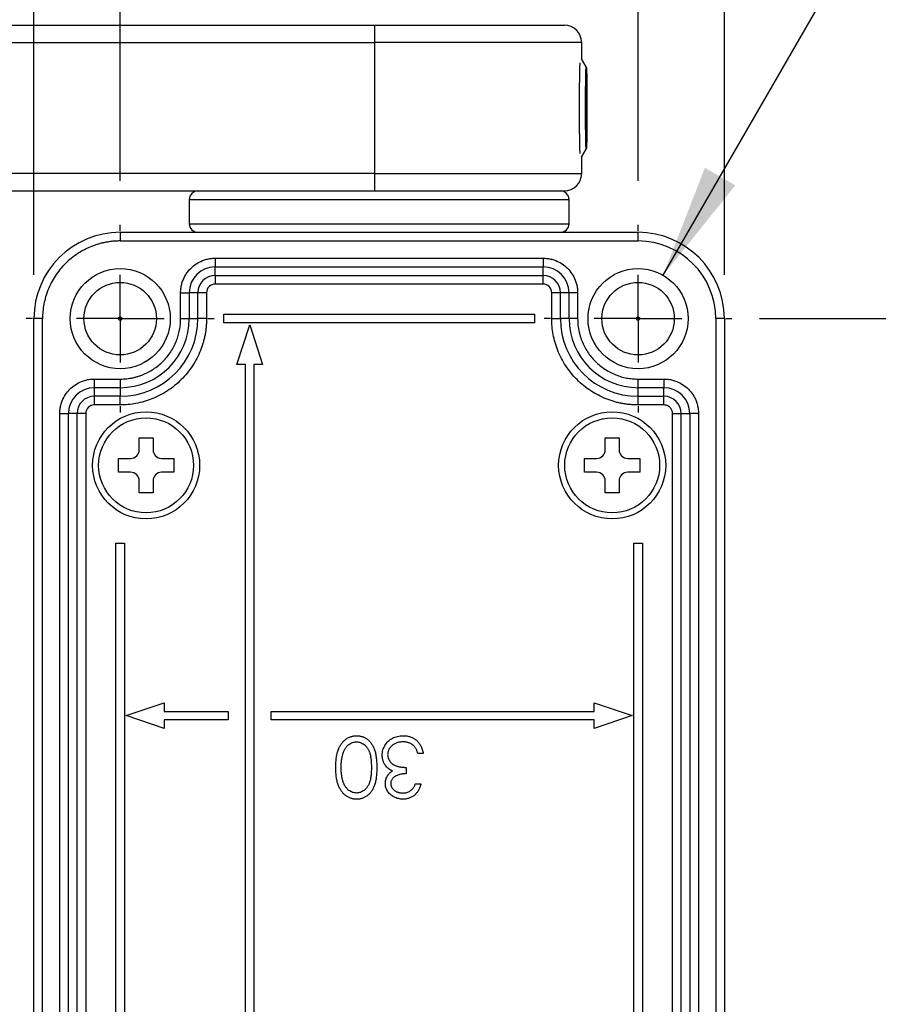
# Model space of a CAD drawing. Header units: millimetres. Extents: x 13 to 546, y 13 to 419.
# Tile 8 of 16: x 344 to 393, y 205 to 262. Entities that reach past the tile are written whole.
import ezdxf

# ---------------------------------------------------------------- set-up
doc = ezdxf.new("R2010")
doc.units = ezdxf.units.MM
doc.header["$LTSCALE"] = 2
doc.linetypes.add('CENTERX2', pattern=[20.32, 12.7, -2.54, 2.54, -2.54])
doc.layers.add('CENTER', color=40, linetype='CENTERX2')
doc.layers.add('DIMENSIONS', color=140, linetype='Continuous', lineweight=25)
doc.styles.add('SLDTEXTSTYLE0', font='TXT', dxfattribs={"width": 0.7})
doc.dimstyles.new('SLDDIMSTYLE1', dxfattribs={"dimtxt": 4.316016, "dimasz": 6.604, "dimexe": 0, "dimexo": 0.0625, "dimgap": 1.079004, "dimtad": 0, "dimtih": 1, "dimtoh": 1, "dimrnd": 1e-09, "dimzin": 4, "dimdsep": 46, "dimtxsty": 'SLDTEXTSTYLE0', "dimsah": 1, "dimcen": 0.09, "dimadec": 0, "dimazin": 1, "dimtfac": 1, "dimtofl": 0, "dimtmove": 0, "dimatfit": 3, "dimfxl": 0, "dimfrac": 2, "dimtolj": 1, "dimtzin": 12, "dimarcsym": 0})
doc.dimstyles.new('SLDDIMSTYLE3', dxfattribs={"dimtxt": 4.316016, "dimasz": 6.604, "dimexe": 0, "dimexo": 0.0625, "dimgap": 1.079004, "dimtad": 0, "dimtih": 1, "dimtoh": 1, "dimrnd": 1e-09, "dimzin": 4, "dimdsep": 46, "dimtxsty": 'SLDTEXTSTYLE0', "dimsah": 1, "dimcen": 0.09, "dimadec": 0, "dimazin": 1, "dimtfac": 1, "dimtmove": 0, "dimatfit": 0, "dimfxl": 0, "dimfrac": 2, "dimtolj": 1, "dimtzin": 12, "dimarcsym": 0})
doc.dimstyles.new('SLDDIMSTYLE5', dxfattribs={"dimtxt": 4.316016, "dimasz": 6.604, "dimexe": 0, "dimexo": 0.0625, "dimgap": 1.079004, "dimtad": 0, "dimtih": 1, "dimtoh": 1, "dimrnd": 1e-09, "dimzin": 12, "dimdsep": 46, "dimtxsty": 'SLDTEXTSTYLE0', "dimsah": 1, "dimcen": 0, "dimadec": 0, "dimazin": 3, "dimtfac": 1, "dimtofl": 0, "dimtmove": 0, "dimatfit": 3, "dimfxl": 0, "dimfrac": 2, "dimtolj": 1, "dimtzin": 12, "dimarcsym": 0})

# ---------------------------------------------------------------- blocks, each defined once
blk = doc.blocks.new('_D_7')
at = {"layer": 'DIMENSIONS'}
for p, q in [((386.392, 245.058), (410.705, 245.058)), ((404.355, 245.058), (404.355, 212.498)), ((397.942, 204.672), (396.493, 204.672)), ((396.493, 204.672), (396.493, 197.812)), ((410.768, 204.672), (412.217, 204.672)), ((412.217, 204.672), (412.217, 197.812)), ((396.493, 197.812), (397.942, 197.812)), ((412.217, 197.812), (410.768, 197.812)), ((404.355, 159.058), (404.355, 196.846)), ((386.392, 159.058), (410.705, 159.058))]:
    blk.add_line(p, q, dxfattribs=at)
for points in [[(404.355, 245.058), (403.339, 238.454), (405.371, 238.454)], [(404.355, 159.058), (405.371, 165.662), (403.339, 165.662)]]:
    blk.add_solid(points, dxfattribs=at)
at = {"layer": 'DIMENSIONS', "char_height": 4.2333, "attachment_point": 1, "style": 'SLDTEXTSTYLE0'}
for s, insert in [('86.0', (397.942, 211.095)), ('3.39', (397.942, 203.269))]:
    blk.add_mtext(s, dxfattribs=dict(at, insert=insert))
blk = doc.blocks.new('_D_8')
at = {"layer": 'DIMENSIONS'}
for p, q in [((349.352, 253.038), (349.352, 283.681)), ((379.352, 253.038), (379.352, 283.681)), ((349.352, 277.331), (336.652, 277.331)), ((357.442, 277.331), (355.993, 277.331)), ((355.993, 277.331), (355.993, 270.471)), ((370.268, 277.331), (371.717, 277.331)), ((371.717, 277.331), (371.717, 270.471)), ((379.352, 277.331), (392.052, 277.331)), ((355.993, 270.471), (357.442, 270.471)), ((371.717, 270.471), (370.268, 270.471))]:
    blk.add_line(p, q, dxfattribs=at)
for points in [[(349.352, 277.331), (342.748, 278.347), (342.748, 276.315)], [(379.352, 277.331), (385.956, 276.315), (385.956, 278.347)]]:
    blk.add_solid(points, dxfattribs=at)
at = {"layer": 'DIMENSIONS', "char_height": 4.2333, "attachment_point": 1, "style": 'SLDTEXTSTYLE0'}
for s, insert in [('30.0', (357.442, 283.754)), ('1.18', (357.442, 275.928))]:
    blk.add_mtext(s, dxfattribs=dict(at, insert=insert))
blk = doc.blocks.new('_D_9')
at = {"layer": 'DIMENSIONS'}
for p, q in [((344.352, 247.598), (344.352, 302.857)), ((384.352, 247.598), (384.352, 302.857)), ((344.352, 296.507), (352.141, 296.507)), ((357.99, 296.507), (356.54, 296.507)), ((356.54, 296.507), (356.54, 289.647)), ((370.815, 296.507), (372.265, 296.507)), ((372.265, 296.507), (372.265, 289.647)), ((384.352, 296.507), (376.664, 296.507)), ((356.54, 289.647), (357.99, 289.647)), ((372.265, 289.647), (370.815, 289.647))]:
    blk.add_line(p, q, dxfattribs=at)
for points in [[(344.352, 296.507), (350.956, 295.491), (350.956, 297.523)], [(384.352, 296.507), (377.748, 297.523), (377.748, 295.491)]]:
    blk.add_solid(points, dxfattribs=at)
at = {"layer": 'DIMENSIONS', "char_height": 4.2333, "attachment_point": 1, "style": 'SLDTEXTSTYLE0'}
for s, insert in [('40.0', (357.99, 302.93)), ('1.57', (357.99, 295.104))]:
    blk.add_mtext(s, dxfattribs=dict(at, insert=insert))
blk = doc.blocks.new('_D_10')
at = {"layer": 'DIMENSIONS'}
for p, q in [((380.802, 247.569), (397.985, 277.331)), ((397.985, 277.331), (406.574, 277.331))]:
    blk.add_line(p, q, dxfattribs=at)
blk.add_solid([(380.802, 247.569), (384.984, 252.78), (383.224, 253.796)], dxfattribs=at)
at = {"layer": 'DIMENSIONS', "char_height": 4.2333, "attachment_point": 1, "style": 'SLDTEXTSTYLE0'}
for s, insert in [('HOLES FOR', (408.162, 286.218)), ('M5 SCREWS', (408.162, 279.358)), ('(7X)', (408.162, 272.499))]:
    blk.add_mtext(s, dxfattribs=dict(at, insert=insert))
blk = doc.blocks.new('SW_CENTERMARKSYMBOL_0')
at = {"layer": 'CENTER', "color": 0}
for p, q in [((0, 5.08), (0, 5.44)), ((0, 0), (0, 2.54)), ((-5.08, 0), (-5.44, 0)), ((0, 0), (-2.54, 0)), ((0, 0), (0, -2.54)), ((0, 0), (2.54, 0)), ((5.08, 0), (5.44, 0)), ((0, -5.08), (0, -5.44))]:
    blk.add_line(p, q, dxfattribs=at)
blk = doc.blocks.new('SW_CENTERMARKSYMBOL_1')
at = {"layer": 'CENTER', "color": 0}
for p, q in [((0, 5.08), (0, 5.44)), ((0, 0), (0, 2.54)), ((-5.08, 0), (-5.44, 0)), ((0, 0), (-2.54, 0)), ((0, 0), (0, -2.54)), ((0, 0), (2.54, 0)), ((5.08, 0), (5.44, 0)), ((0, -5.08), (0, -5.44))]:
    blk.add_line(p, q, dxfattribs=at)

msp = doc.modelspace()

# ---------------------------------------------------------------- linework, layer by layer
for p, q in [((343.085, 262.058), (364.085, 262.058)), ((364.085, 262.058), (364.085, 261.058)), ((343.085, 261.058), (364.085, 261.058)), ((364.085, 261.058), (364.085, 253.458)), ((376.085, 261.058), (364.085, 261.058)), ((376.085, 260.106), (376.085, 261.058)), ((376.351, 259.643), (376.084, 260.106)), ((376.38, 257.463), (376.324, 258.003)), ((376.38, 257.463), (376.321, 257.463)), ((376.322, 256.785), (376.38, 257.463)), ((376.368, 255.871), (376.332, 255.871)), ((376.084, 254.409), (376.351, 254.872)), ((376.085, 253.458), (376.085, 254.41)), ((364.085, 253.458), (342.085, 253.458)), ((364.085, 253.458), (364.085, 252.458)), ((364.085, 253.458), (376.085, 253.458)), ((342.085, 252.458), (364.085, 252.458)), ((353.352, 251.958), (353.352, 250.558)), ((353.352, 251.958), (359.523, 251.958)), ((359.523, 251.958), (375.352, 251.958)), ((375.352, 250.558), (375.352, 251.958)), ((353.352, 250.558), (364.352, 250.558)), ((364.352, 250.558), (375.352, 250.558)), ((349.352, 250.058), (349.352, 249.558)), ((349.352, 250.058), (379.352, 250.058)), ((379.352, 249.558), (379.352, 250.058)), ((349.352, 249.558), (379.352, 249.558)), ((354.852, 248.558), (373.852, 248.558)), ((354.852, 248.558), (354.852, 248.058)), ((373.852, 248.558), (373.852, 248.058)), ((354.852, 248.058), (373.852, 248.058)), ((354.852, 247.558), (354.852, 248.058)), ((354.852, 247.558), (373.852, 247.558)), ((354.852, 247.558), (354.852, 247.058)), ((373.852, 247.558), (373.852, 248.058)), ((373.852, 247.058), (373.852, 247.558)), ((373.852, 247.058), (354.852, 247.058)), ((352.852, 245.058), (352.852, 246.558)), ((352.852, 246.558), (353.352, 246.558)), ((353.352, 246.558), (353.352, 245.058)), ((353.852, 246.558), (353.352, 246.558)), ((353.852, 245.058), (353.852, 246.558)), ((354.352, 246.558), (353.852, 246.558)), ((354.352, 246.558), (354.352, 245.058)), ((374.352, 245.058), (374.352, 246.558)), ((374.852, 246.558), (374.352, 246.558)), ((375.352, 246.558), (374.852, 246.558)), ((374.852, 245.058), (374.852, 246.558)), ((375.352, 245.058), (375.352, 246.558)), ((375.852, 246.558), (375.352, 246.558)), ((375.852, 246.558), (375.852, 245.058)), ((355.352, 245.308), (373.352, 245.308)), ((355.352, 244.808), (355.352, 245.308)), ((373.352, 245.308), (373.352, 244.808)), ((344.352, 159.058), (344.352, 245.058)), ((344.852, 245.058), (344.352, 245.058)), ((344.852, 159.058), (344.852, 245.058)), ((352.852, 245.058), (353.352, 245.058)), ((353.352, 245.058), (353.852, 245.058)), ((354.352, 245.058), (353.852, 245.058)), ((373.352, 244.808), (355.352, 244.808)), ((356.102, 242.41), (356.852, 244.708)), ((356.852, 244.708), (357.602, 242.41)), ((374.352, 245.058), (374.852, 245.058)), ((375.352, 245.058), (374.852, 245.058)), ((375.852, 245.058), (375.352, 245.058)), ((383.852, 245.058), (383.852, 159.058)), ((384.352, 245.058), (383.852, 245.058)), ((384.352, 245.058), (384.352, 159.058)), ((356.602, 242.41), (356.102, 242.41)), ((356.602, 161.705), (356.602, 242.41)), ((357.102, 242.41), (357.102, 161.705)), ((357.602, 242.41), (357.102, 242.41)), ((347.852, 241.558), (349.352, 241.558)), ((347.852, 241.558), (347.852, 241.058)), ((349.352, 241.558), (349.352, 241.058)), ((379.352, 241.558), (380.852, 241.558)), ((379.352, 241.058), (379.352, 241.558)), ((380.852, 241.558), (380.852, 241.058)), ((349.352, 241.058), (347.852, 241.058)), ((347.852, 241.058), (347.852, 240.558)), ((349.352, 241.058), (349.352, 240.558)), ((380.852, 241.058), (379.352, 241.058)), ((379.352, 240.558), (379.352, 241.058)), ((380.852, 240.558), (380.852, 241.058)), ((347.852, 240.558), (347.852, 240.058)), ((349.352, 240.558), (347.852, 240.558)), ((349.352, 240.058), (349.352, 240.558)), ((379.352, 240.558), (380.852, 240.558)), ((379.352, 240.058), (379.352, 240.558)), ((380.852, 240.058), (380.852, 240.558)), ((349.352, 240.058), (347.852, 240.058)), ((380.852, 240.058), (379.352, 240.058)), ((345.852, 164.558), (345.852, 239.558)), ((345.852, 239.558), (346.352, 239.558)), ((346.352, 164.558), (346.352, 239.558)), ((346.852, 239.558), (346.352, 239.558)), ((346.852, 164.558), (346.852, 239.558)), ((347.352, 239.558), (346.852, 239.558)), ((347.352, 239.558), (347.352, 164.558)), ((381.352, 164.558), (381.352, 239.558)), ((381.352, 239.558), (381.852, 239.558)), ((381.852, 239.558), (382.352, 239.558)), ((381.852, 164.558), (381.852, 239.558)), ((382.352, 239.558), (382.352, 164.558)), ((382.852, 239.558), (382.352, 239.558)), ((382.852, 239.558), (382.852, 164.558)), ((350.452, 238.158), (351.252, 238.158)), ((350.452, 237.458), (350.452, 238.158)), ((351.252, 238.158), (351.252, 237.458)), ((377.452, 238.158), (378.252, 238.158)), ((377.452, 237.458), (377.452, 238.158)), ((378.252, 238.158), (378.252, 237.458)), ((349.252, 236.958), (349.952, 236.958)), ((349.252, 236.158), (349.252, 236.958)), ((351.752, 236.958), (352.452, 236.958)), ((352.452, 236.958), (352.452, 236.158)), ((376.252, 236.958), (376.952, 236.958)), ((376.252, 236.158), (376.252, 236.958)), ((378.752, 236.958), (379.452, 236.958)), ((379.452, 236.958), (379.452, 236.158)), ((349.952, 236.158), (349.252, 236.158)), ((352.452, 236.158), (351.752, 236.158)), ((376.952, 236.158), (376.252, 236.158)), ((379.452, 236.158), (378.752, 236.158)), ((350.452, 234.958), (350.452, 235.658)), ((351.252, 235.658), (351.252, 234.958)), ((377.452, 234.958), (377.452, 235.658)), ((378.252, 235.658), (378.252, 234.958)), ((351.252, 234.958), (350.452, 234.958)), ((378.252, 234.958), (377.452, 234.958)), ((349.102, 232.058), (349.602, 232.058)), ((349.102, 172.058), (349.102, 232.058)), ((349.602, 232.058), (349.602, 172.058)), ((379.102, 172.058), (379.102, 232.058)), ((379.102, 232.058), (379.602, 232.058)), ((379.602, 232.058), (379.602, 172.058)), ((349.702, 222.058), (351.902, 222.808)), ((351.902, 222.808), (351.902, 222.308)), ((376.802, 222.808), (379.002, 222.058)), ((376.802, 222.308), (376.802, 222.808)), ((351.902, 221.308), (349.702, 222.058)), ((351.902, 222.308), (355.602, 222.308)), ((355.602, 222.308), (355.602, 221.808)), ((358.102, 221.808), (358.102, 222.308)), ((358.102, 222.308), (376.802, 222.308)), ((379.002, 222.058), (376.802, 221.308)), ((355.602, 221.808), (351.902, 221.808)), ((351.902, 221.808), (351.902, 221.308)), ((376.802, 221.808), (358.102, 221.808)), ((376.802, 221.308), (376.802, 221.808)), ((366.91, 219.865), (366.596, 219.865)), ((365.923, 219.058), (365.923, 218.699)), ((366.461, 218.115), (366.775, 218.115))]:
    msp.add_line(p, q)
at = {"flags": 128}
for points in [[(376.391, 257.258), (376.39, 256.727), (376.387, 256.222), (376.382, 255.77), (376.376, 255.392), (376.368, 255.108), (376.359, 254.931), (376.35, 254.871), (376.341, 254.931), (376.333, 255.108), (376.325, 255.392), (376.318, 255.77), (376.313, 256.222), (376.31, 256.727), (376.309, 257.258), (376.31, 257.789), (376.313, 258.293), (376.318, 258.746), (376.325, 259.124), (376.333, 259.408), (376.341, 259.585), (376.35, 259.644), (376.359, 259.585), (376.368, 259.408), (376.376, 259.124), (376.382, 258.746), (376.387, 258.293), (376.39, 257.789), (376.391, 257.258)], [(376.362, 258.85), (376.358, 258.925), (376.354, 258.972), (376.351, 258.99), (376.347, 258.978), (376.343, 258.936), (376.339, 258.866), (376.336, 258.768), (376.332, 258.645)], [(376.339, 255.666), (376.342, 255.59), (376.346, 255.543), (376.35, 255.526), (376.354, 255.538), (376.358, 255.579), (376.361, 255.65), (376.363, 255.701)], [(376.364, 255.731), (376.365, 255.747), (376.368, 255.871)]]:
    msp.add_lwpolyline(points, dxfattribs=at)
for centre, radius in [((349.352, 245.058), 2.9), ((379.352, 245.058), 2.9), ((349.352, 245.058), 2.1), ((379.352, 245.058), 2.1), ((349.352, 245.058), 0.1), ((379.352, 245.058), 0.1), ((350.852, 236.558), 3.1), ((377.852, 236.558), 3.1), ((350.852, 236.558), 2.75), ((377.852, 236.558), 2.75)]:
    msp.add_circle(centre, radius)
for centre, radius, start, end in [((375.085, 261.058), 1, 0, 90), ((471.888, 257.601), 95.944, 178.63528, 180.20494), ((447.93, 257.323), 71.609, 178.94272, 180.21664), ((330.135, 257.564), 46.244, 359.875, 1.5933), ((471.888, 256.915), 95.944, 179.79506, 181.36472), ((304.771, 257.192), 71.609, 358.94272, 0.21664), ((422.565, 256.952), 46.244, 179.875, 181.5933), ((375.085, 253.458), 1, 270, 0), ((353.852, 251.958), 0.5, 90, 180), ((374.852, 251.958), 0.5, 0, 90), ((353.852, 250.558), 0.5, 180, 270), ((374.852, 250.558), 0.5, 270, 0), ((349.352, 245.058), 5, 90, 180), ((379.352, 245.058), 5, 0, 90), ((354.852, 246.558), 1.5, 90, 180), ((354.852, 246.558), 1, 90, 180), ((373.852, 246.558), 1.5, 360, 90), ((373.852, 246.558), 1, 0, 90), ((349.352, 245.058), 4, 270, 0), ((349.352, 245.058), 4.5, 270, 0), ((379.352, 245.058), 4.5, 180, 270), ((379.352, 245.058), 4, 180, 270), ((347.852, 239.558), 1.5, 90, 180), ((380.852, 239.558), 1.5, 0, 90), ((347.852, 239.558), 1, 90, 180), ((380.852, 239.558), 1, 0, 90), ((349.952, 237.458), 0.5, 270, 0), ((351.752, 237.458), 0.5, 180, 270), ((376.952, 237.458), 0.5, 270, 0), ((378.752, 237.458), 0.5, 180, 270), ((349.952, 235.658), 0.5, 0, 90), ((351.752, 235.658), 0.5, 90, 180), ((376.952, 235.658), 0.5, 0, 90), ((378.752, 235.658), 0.5, 90, 180)]:
    msp.add_arc(centre, radius, start, end)
for points, knots in [([(364.085, 262.058), (364.197, 262.058), (364.42, 262.058), (364.756, 262.058), (365.09, 262.058), (365.423, 262.058), (365.756, 262.058), (366.327, 262.058), (367.129, 262.058), (368.154, 262.058), (369.153, 262.058), (370.447, 262.058), (371.919, 262.058), (373.113, 262.058), (373.869, 262.058), (374.324, 262.058), (374.673, 262.058), (374.888, 262.058), (375.009, 262.058), (375.073, 262.058), (375.081, 262.058), (375.085, 262.058)], [0, 0, 0, 0, 0.019454, 0.038873, 0.058276, 0.07768, 0.097104, 0.116567, 0.178315, 0.240094, 0.304416, 0.368769, 0.500007, 0.631244, 0.695567, 0.75992, 0.821668, 0.883447, 0.922315, 0.961118, 1, 1, 1, 1]), ([(364.085, 252.458), (367.002, 252.458), (369.8, 252.458), (373.926, 252.458), (375.085, 252.458), (375.085, 252.458)], [0, 0, 0, 0, 0.5, 0.5, 1, 1, 1, 1]), ([(364.142, 252.458), (364.294, 252.458), (364.8, 252.458), (366.025, 252.458), (367.435, 252.458), (368.776, 252.458), (369.729, 252.458), (370.619, 252.458), (371.515, 252.458), (372.382, 252.458), (373.171, 252.458), (373.809, 252.458), (374.307, 252.458), (374.656, 252.458), (374.833, 252.458), (374.84, 252.458), (374.843, 252.458)], [0, 0, 0, 0, 0.027358, 0.090903, 0.22049, 0.285355, 0.350252, 0.413765, 0.477309, 0.558558, 0.6376, 0.71428, 0.790931, 0.869974, 0.951251, 1, 1, 1, 1]), ([(349.352, 249.558), (349.281, 249.557), (349.139, 249.555), (348.927, 249.54), (348.717, 249.515), (348.509, 249.48), (348.302, 249.436), (348.098, 249.382), (347.895, 249.317), (347.62, 249.216), (347.278, 249.06), (346.883, 248.829), (346.51, 248.557), (346.165, 248.245), (345.853, 247.9), (345.581, 247.527), (345.349, 247.131), (345.165, 246.726), (345.024, 246.315), (344.925, 245.902), (344.863, 245.483), (344.856, 245.2), (344.852, 245.058)], [0, 0, 0, 0, 0.030233, 0.060267, 0.090169, 0.120005, 0.149844, 0.179752, 0.209798, 0.240047, 0.304322, 0.368671, 0.434314, 0.500032, 0.565675, 0.631394, 0.695668, 0.760018, 0.820269, 0.87999, 0.939721, 1, 1, 1, 1]), ([(352.852, 246.558), (352.853, 246.6), (352.854, 246.684), (352.866, 246.809), (352.886, 246.933), (352.913, 247.055), (352.948, 247.176), (353.023, 247.383), (353.168, 247.664), (353.428, 247.981), (353.746, 248.242), (354.064, 248.406), (354.353, 248.5), (354.601, 248.549), (354.768, 248.555), (354.852, 248.558)], [0, 0, 0, 0, 0.040276, 0.080243, 0.120058, 0.159883, 0.199877, 0.240199, 0.370043, 0.500057, 0.629901, 0.759916, 0.840121, 0.919721, 1, 1, 1, 1]), ([(373.852, 248.558), (373.894, 248.557), (373.978, 248.556), (374.103, 248.543), (374.227, 248.524), (374.349, 248.497), (374.47, 248.461), (374.677, 248.387), (374.958, 248.242), (375.276, 247.982), (375.536, 247.664), (375.7, 247.345), (375.794, 247.057), (375.843, 246.809), (375.849, 246.642), (375.852, 246.558)], [0, 0, 0, 0, 0.040276, 0.080243, 0.120058, 0.159883, 0.199877, 0.240199, 0.370043, 0.500057, 0.629901, 0.759916, 0.840121, 0.919721, 1, 1, 1, 1]), ([(354.852, 247.058), (354.719, 247.058), (354.592, 247.005), (354.405, 246.818), (354.352, 246.69), (354.352, 246.558)], [0, 0, 0, 0, 0.5, 0.5, 1, 1, 1, 1]), ([(374.352, 246.558), (374.352, 246.69), (374.299, 246.818), (374.112, 247.005), (373.985, 247.058), (373.852, 247.058)], [0, 0, 0, 0, 0.5, 0.5, 1, 1, 1, 1]), ([(349.352, 241.558), (349.415, 241.559), (349.541, 241.561), (349.729, 241.576), (349.916, 241.601), (350.1, 241.636), (350.282, 241.682), (350.463, 241.737), (350.805, 241.862), (351.288, 242.111), (351.843, 242.566), (352.299, 243.122), (352.569, 243.647), (352.719, 244.08), (352.795, 244.401), (352.843, 244.727), (352.849, 244.947), (352.852, 245.058)], [0, 0, 0, 0, 0.034553, 0.068858, 0.103017, 0.137128, 0.171294, 0.205616, 0.240192, 0.370061, 0.500029, 0.629899, 0.759866, 0.820152, 0.879909, 0.939679, 1, 1, 1, 1]), ([(354.352, 245.058), (354.351, 244.979), (354.349, 244.821), (354.332, 244.585), (354.305, 244.352), (354.266, 244.121), (354.217, 243.891), (354.156, 243.664), (354.085, 243.439), (353.972, 243.133), (353.799, 242.754), (353.542, 242.314), (353.24, 241.9), (352.779, 241.389), (352.244, 240.954), (351.656, 240.611), (351.202, 240.404), (350.736, 240.245), (350.272, 240.136), (349.81, 240.07), (349.505, 240.062), (349.352, 240.058)], [0, 0, 0, 0, 0.03024, 0.060281, 0.090188, 0.120031, 0.149875, 0.179789, 0.20984, 0.240094, 0.304385, 0.368744, 0.434403, 0.50013, 0.631342, 0.695633, 0.759991, 0.821708, 0.883493, 0.94173, 1, 1, 1, 1]), ([(379.352, 240.058), (379.273, 240.059), (379.115, 240.061), (378.88, 240.078), (378.646, 240.105), (378.415, 240.144), (378.186, 240.193), (377.958, 240.254), (377.733, 240.325), (377.427, 240.438), (377.048, 240.61), (376.608, 240.867), (376.194, 241.17), (375.683, 241.631), (375.248, 242.166), (374.905, 242.754), (374.698, 243.208), (374.539, 243.674), (374.43, 244.137), (374.364, 244.6), (374.356, 244.905), (374.352, 245.058)], [0, 0, 0, 0, 0.03024, 0.060281, 0.090188, 0.120031, 0.149875, 0.179789, 0.20984, 0.240094, 0.304385, 0.368744, 0.434403, 0.50013, 0.631342, 0.695633, 0.759991, 0.821708, 0.883493, 0.94173, 1, 1, 1, 1]), ([(375.852, 245.058), (375.853, 244.994), (375.855, 244.868), (375.87, 244.68), (375.895, 244.494), (375.931, 244.31), (375.976, 244.127), (376.031, 243.947), (376.156, 243.605), (376.405, 243.122), (376.86, 242.566), (377.416, 242.111), (377.941, 241.84), (378.374, 241.691), (378.695, 241.614), (379.022, 241.566), (379.242, 241.561), (379.352, 241.558)], [0, 0, 0, 0, 0.0345526, 0.0688584, 0.1030167, 0.1371283, 0.1712945, 0.2056158, 0.2401915, 0.3700614, 0.5000288, 0.6298987, 0.7598662, 0.8201521, 0.8799094, 0.9396786, 1, 1, 1, 1]), ([(345.852, 239.558), (345.853, 239.6), (345.854, 239.684), (345.866, 239.809), (345.886, 239.933), (345.913, 240.055), (345.948, 240.176), (346.023, 240.383), (346.168, 240.664), (346.428, 240.981), (346.746, 241.242), (347.064, 241.406), (347.353, 241.5), (347.601, 241.549), (347.768, 241.555), (347.852, 241.558)], [0, 0, 0, 0, 0.040276, 0.080243, 0.120058, 0.159883, 0.199877, 0.240199, 0.370043, 0.500057, 0.629901, 0.759916, 0.840121, 0.919721, 1, 1, 1, 1]), ([(380.852, 241.558), (380.894, 241.557), (380.978, 241.556), (381.103, 241.543), (381.227, 241.524), (381.349, 241.497), (381.47, 241.461), (381.677, 241.387), (381.958, 241.242), (382.276, 240.982), (382.536, 240.664), (382.7, 240.345), (382.794, 240.057), (382.843, 239.809), (382.849, 239.642), (382.852, 239.558)], [0, 0, 0, 0, 0.0402761, 0.0802426, 0.1200582, 0.159883, 0.1998773, 0.2401994, 0.3700431, 0.5000574, 0.6299012, 0.7599156, 0.8401208, 0.919721, 1, 1, 1, 1]), ([(347.852, 240.058), (347.719, 240.058), (347.592, 240.005), (347.405, 239.818), (347.352, 239.69), (347.352, 239.558)], [0, 0, 0, 0, 0.5, 0.5, 1, 1, 1, 1]), ([(381.352, 239.558), (381.351, 239.579), (381.35, 239.621), (381.338, 239.682), (381.314, 239.755), (381.273, 239.834), (381.208, 239.914), (381.129, 239.979), (381.04, 240.024), (380.946, 240.053), (380.883, 240.056), (380.852, 240.058)], [0, 0, 0, 0, 0.080115, 0.159741, 0.240152, 0.369781, 0.500092, 0.629721, 0.760033, 0.87985, 1, 1, 1, 1]), ([(361.839, 219.059), (361.84, 219.113), (361.841, 219.217), (361.848, 219.37), (361.861, 219.514), (361.877, 219.649), (361.9, 219.776), (361.926, 219.895), (361.958, 220.006), (361.994, 220.108), (362.036, 220.203), (362.081, 220.292), (362.13, 220.375), (362.183, 220.452), (362.239, 220.523), (362.299, 220.588), (362.363, 220.647), (362.43, 220.7), (362.5, 220.746), (362.572, 220.787), (362.647, 220.82), (362.723, 220.849), (362.802, 220.871), (362.882, 220.886), (362.964, 220.896), (363.019, 220.897), (363.047, 220.898)], [0, 0, 0, 0, 0.065054, 0.126756, 0.185491, 0.240732, 0.29294, 0.342141, 0.388882, 0.432636, 0.474483, 0.514623, 0.553594, 0.591409, 0.628006, 0.663583, 0.698759, 0.733361, 0.767394, 0.800969, 0.83402, 0.866999, 0.899733, 0.932711, 0.96618, 1, 1, 1, 1]), ([(363.047, 220.898), (363.075, 220.897), (363.129, 220.896), (363.21, 220.887), (363.288, 220.871), (363.365, 220.85), (363.439, 220.823), (363.511, 220.79), (363.582, 220.75), (363.65, 220.705), (363.715, 220.654), (363.777, 220.597), (363.835, 220.534), (363.888, 220.464), (363.939, 220.389), (363.986, 220.309), (364.029, 220.222), (364.068, 220.128), (364.104, 220.027), (364.134, 219.917), (364.16, 219.797), (364.181, 219.668), (364.198, 219.529), (364.209, 219.381), (364.216, 219.223), (364.217, 219.115), (364.217, 219.059)], [0, 0, 0, 0, 0.033789, 0.066626, 0.099291, 0.131645, 0.163602, 0.196122, 0.228923, 0.262181, 0.296016, 0.330245, 0.365089, 0.400982, 0.437654, 0.475743, 0.515291, 0.556327, 0.599681, 0.646343, 0.696413, 0.749766, 0.806562, 0.867427, 0.931883, 1, 1, 1, 1]), ([(364.531, 219.768), (364.533, 219.817), (364.537, 219.915), (364.569, 220.059), (364.619, 220.2), (364.688, 220.336), (364.774, 220.462), (364.877, 220.575), (364.994, 220.672), (365.125, 220.753), (365.267, 220.818), (365.418, 220.863), (365.578, 220.893), (365.687, 220.896), (365.742, 220.898)], [0, 0, 0, 0, 0.079642, 0.158909, 0.2396, 0.322409, 0.405828, 0.487644, 0.56972, 0.653065, 0.737457, 0.822492, 0.909755, 1, 1, 1, 1]), ([(365.742, 220.898), (365.78, 220.897), (365.853, 220.895), (365.962, 220.883), (366.065, 220.862), (366.163, 220.833), (366.257, 220.797), (366.346, 220.752), (366.431, 220.698), (366.51, 220.636), (366.584, 220.567), (366.651, 220.489), (366.711, 220.404), (366.764, 220.311), (366.812, 220.211), (366.851, 220.103), (366.885, 219.987), (366.901, 219.907), (366.91, 219.865)], [0, 0, 0, 0, 0.065541, 0.128963, 0.190377, 0.250092, 0.308548, 0.366398, 0.424542, 0.48317, 0.542243, 0.601739, 0.662506, 0.724856, 0.789128, 0.856346, 0.926295, 1, 1, 1, 1]), ([(362.286, 219.938), (362.295, 219.962), (362.313, 220.01), (362.344, 220.078), (362.378, 220.142), (362.415, 220.201), (362.456, 220.255), (362.499, 220.305), (362.546, 220.349), (362.611, 220.402), (362.698, 220.456), (362.807, 220.503), (362.921, 220.534), (362.998, 220.537), (363.037, 220.539)], [0, 0, 0, 0, 0.075949, 0.148549, 0.218996, 0.286119, 0.351826, 0.416074, 0.478265, 0.540325, 0.660405, 0.774606, 0.887187, 1, 1, 1, 1]), ([(363.037, 220.539), (363.075, 220.537), (363.152, 220.533), (363.266, 220.502), (363.377, 220.454), (363.464, 220.398), (363.53, 220.345), (363.578, 220.3), (363.623, 220.25), (363.664, 220.196), (363.703, 220.137), (363.737, 220.074), (363.768, 220.006), (363.797, 219.934), (363.823, 219.854), (363.844, 219.766), (363.862, 219.669), (363.878, 219.564), (363.889, 219.45), (363.897, 219.327), (363.903, 219.195), (363.903, 219.105), (363.903, 219.058)], [0, 0, 0, 0, 0.060038, 0.120286, 0.182359, 0.247627, 0.281351, 0.315413, 0.35028, 0.385663, 0.421782, 0.459161, 0.497834, 0.538271, 0.581183, 0.628159, 0.679382, 0.734681, 0.79406, 0.858407, 0.927044, 1, 1, 1, 1]), ([(365.737, 220.539), (365.704, 220.538), (365.64, 220.537), (365.546, 220.526), (365.458, 220.51), (365.374, 220.484), (365.295, 220.454), (365.222, 220.415), (365.152, 220.37), (365.089, 220.318), (365.032, 220.262), (364.983, 220.203), (364.94, 220.142), (364.906, 220.077), (364.879, 220.011), (364.86, 219.942), (364.847, 219.871), (364.846, 219.823), (364.846, 219.798)], [0, 0, 0, 0, 0.076062, 0.148732, 0.218375, 0.285723, 0.351058, 0.414935, 0.478486, 0.542169, 0.60475, 0.664119, 0.7215, 0.777616, 0.832666, 0.887858, 0.943468, 1, 1, 1, 1]), ([(366.321, 220.349), (366.302, 220.364), (366.263, 220.395), (366.199, 220.433), (366.132, 220.466), (366.06, 220.492), (365.985, 220.513), (365.906, 220.528), (365.823, 220.537), (365.766, 220.538), (365.737, 220.539)], [0, 0, 0, 0, 0.118271, 0.236178, 0.355663, 0.475904, 0.600127, 0.728608, 0.861313, 1, 1, 1, 1]), ([(366.596, 219.865), (366.587, 219.892), (366.572, 219.945), (366.544, 220.02), (366.514, 220.089), (366.48, 220.153), (366.446, 220.211), (366.407, 220.263), (366.367, 220.31), (366.336, 220.336), (366.321, 220.349)], [0, 0, 0, 0, 0.14977, 0.291316, 0.425966, 0.55216, 0.671527, 0.786122, 0.895325, 1, 1, 1, 1]), ([(362.153, 219.058), (362.154, 219.1), (362.154, 219.183), (362.161, 219.304), (362.172, 219.422), (362.185, 219.534), (362.204, 219.641), (362.226, 219.745), (362.254, 219.843), (362.275, 219.906), (362.286, 219.938)], [0, 0, 0, 0, 0.141157, 0.277773, 0.409244, 0.535676, 0.657497, 0.775458, 0.889412, 1, 1, 1, 1]), ([(364.74, 219.146), (364.724, 219.169), (364.69, 219.215), (364.649, 219.288), (364.611, 219.363), (364.584, 219.44), (364.56, 219.519), (364.544, 219.6), (364.534, 219.683), (364.532, 219.74), (364.531, 219.768)], [0, 0, 0, 0, 0.128146, 0.254193, 0.378141, 0.501381, 0.623957, 0.747076, 0.872865, 1, 1, 1, 1]), ([(364.846, 219.798), (364.847, 219.766), (364.85, 219.7), (364.873, 219.605), (364.912, 219.513), (364.966, 219.425), (365.031, 219.345), (365.107, 219.273), (365.195, 219.213), (365.276, 219.172), (365.348, 219.144), (365.409, 219.125), (365.478, 219.11), (365.553, 219.095), (365.636, 219.082), (365.725, 219.072), (365.821, 219.063), (365.888, 219.06), (365.923, 219.058)], [0, 0, 0, 0, 0.066905, 0.133477, 0.201023, 0.271218, 0.342859, 0.413811, 0.485552, 0.5598, 0.5999, 0.643609, 0.691911, 0.744703, 0.801504, 0.862866, 0.929333, 1, 1, 1, 1]), ([(363.047, 217.218), (363.019, 217.219), (362.964, 217.219), (362.882, 217.229), (362.802, 217.244), (362.725, 217.266), (362.648, 217.293), (362.574, 217.327), (362.502, 217.367), (362.433, 217.414), (362.366, 217.466), (362.302, 217.525), (362.243, 217.589), (362.186, 217.66), (362.134, 217.737), (362.084, 217.82), (362.04, 217.91), (361.997, 218.005), (361.96, 218.108), (361.927, 218.219), (361.9, 218.339), (361.878, 218.466), (361.86, 218.603), (361.848, 218.747), (361.841, 218.901), (361.84, 219.005), (361.839, 219.059)], [0, 0, 0, 0, 0.033788, 0.067194, 0.099862, 0.132567, 0.165151, 0.197913, 0.231319, 0.265083, 0.299255, 0.334399, 0.369943, 0.406284, 0.444064, 0.482998, 0.523354, 0.565537, 0.609613, 0.656391, 0.705885, 0.758325, 0.813832, 0.872795, 0.934722, 1, 1, 1, 1]), ([(363.037, 217.577), (362.998, 217.579), (362.922, 217.583), (362.809, 217.612), (362.7, 217.662), (362.612, 217.717), (362.545, 217.77), (362.498, 217.817), (362.452, 217.869), (362.41, 217.927), (362.371, 217.99), (362.334, 218.059), (362.301, 218.133), (362.27, 218.213), (362.243, 218.298), (362.219, 218.39), (362.199, 218.487), (362.182, 218.59), (362.169, 218.698), (362.16, 218.813), (362.155, 218.933), (362.154, 219.016), (362.153, 219.058)], [0, 0, 0, 0, 0.0596907, 0.1195106, 0.1810807, 0.2461707, 0.2799037, 0.3144787, 0.3504148, 0.3874869, 0.4261617, 0.4666395, 0.5087628, 0.5533471, 0.6000787, 0.6491056, 0.7005556, 0.7548998, 0.8118327, 0.8714933, 0.9343166, 1, 1, 1, 1]), ([(363.903, 219.058), (363.903, 219.011), (363.903, 218.92), (363.897, 218.788), (363.889, 218.664), (363.877, 218.55), (363.862, 218.444), (363.844, 218.348), (363.821, 218.26), (363.796, 218.18), (363.767, 218.108), (363.735, 218.04), (363.701, 217.977), (363.663, 217.918), (363.622, 217.864), (363.578, 217.814), (363.53, 217.769), (363.464, 217.717), (363.377, 217.662), (363.267, 217.612), (363.153, 217.583), (363.075, 217.579), (363.037, 217.577)], [0, 0, 0, 0, 0.073316, 0.142314, 0.206293, 0.266068, 0.321725, 0.372586, 0.419649, 0.462558, 0.502993, 0.541664, 0.579041, 0.615157, 0.650539, 0.68516, 0.718955, 0.75245, 0.81721, 0.879094, 0.939602, 1, 1, 1, 1]), ([(364.217, 219.059), (364.217, 219.003), (364.216, 218.894), (364.209, 218.735), (364.198, 218.586), (364.181, 218.447), (364.162, 218.318), (364.136, 218.199), (364.106, 218.089), (364.071, 217.989), (364.032, 217.896), (363.99, 217.81), (363.942, 217.729), (363.892, 217.654), (363.838, 217.585), (363.78, 217.522), (363.717, 217.465), (363.652, 217.413), (363.583, 217.368), (363.513, 217.327), (363.44, 217.294), (363.365, 217.266), (363.288, 217.244), (363.21, 217.229), (363.129, 217.219), (363.075, 217.218), (363.047, 217.218)], [0, 0, 0, 0, 0.068599, 0.133255, 0.194325, 0.251295, 0.304533, 0.354258, 0.400506, 0.443439, 0.484046, 0.523286, 0.561079, 0.597939, 0.633559, 0.668551, 0.702734, 0.736926, 0.770536, 0.803434, 0.836171, 0.868452, 0.90084, 0.933462, 0.966255, 1, 1, 1, 1]), ([(365.12, 218.847), (365.083, 218.865), (365.009, 218.901), (364.908, 218.971), (364.817, 219.052), (364.766, 219.114), (364.74, 219.146)], [0, 0, 0, 0, 0.25388, 0.503009, 0.750291, 1, 1, 1, 1]), ([(364.711, 218.127), (364.712, 218.164), (364.714, 218.237), (364.734, 218.343), (364.766, 218.442), (364.811, 218.536), (364.87, 218.624), (364.94, 218.706), (365.024, 218.782), (365.087, 218.825), (365.12, 218.847)], [0, 0, 0, 0, 0.128068, 0.250608, 0.37063, 0.490072, 0.610375, 0.734313, 0.863217, 1, 1, 1, 1]), ([(365.923, 218.699), (365.879, 218.698), (365.794, 218.697), (365.67, 218.679), (365.552, 218.655), (365.441, 218.619), (365.341, 218.575), (365.253, 218.526), (365.18, 218.47), (365.122, 218.409), (365.08, 218.342), (365.048, 218.273), (365.029, 218.2), (365.026, 218.151), (365.025, 218.126)], [0, 0, 0, 0, 0.110142, 0.215742, 0.317961, 0.418052, 0.511563, 0.596573, 0.673329, 0.744049, 0.810717, 0.874085, 0.93671, 1, 1, 1, 1]), ([(365.733, 217.218), (365.688, 217.219), (365.597, 217.222), (365.464, 217.247), (365.336, 217.286), (365.214, 217.341), (365.101, 217.408), (365.001, 217.488), (364.914, 217.579), (364.841, 217.68), (364.784, 217.788), (364.742, 217.898), (364.716, 218.012), (364.713, 218.089), (364.711, 218.127)], [0, 0, 0, 0, 0.090254, 0.17854, 0.266093, 0.354631, 0.441886, 0.525747, 0.608114, 0.690197, 0.770821, 0.848326, 0.924012, 1, 1, 1, 1]), ([(365.025, 218.126), (365.026, 218.108), (365.026, 218.071), (365.037, 218.018), (365.052, 217.967), (365.074, 217.917), (365.103, 217.87), (365.137, 217.824), (365.177, 217.78), (365.224, 217.739), (365.275, 217.701), (365.331, 217.668), (365.389, 217.64), (365.451, 217.617), (365.516, 217.599), (365.584, 217.587), (365.655, 217.579), (365.704, 217.578), (365.729, 217.577)], [0, 0, 0, 0, 0.05527, 0.109957, 0.163234, 0.218058, 0.273278, 0.330881, 0.39048, 0.453656, 0.518903, 0.583346, 0.648547, 0.715055, 0.782521, 0.852335, 0.924935, 1, 1, 1, 1]), ([(365.729, 217.577), (365.769, 217.578), (365.847, 217.581), (365.959, 217.605), (366.063, 217.643), (366.142, 217.688), (366.201, 217.733), (366.244, 217.772), (366.285, 217.816), (366.323, 217.866), (366.36, 217.92), (366.396, 217.98), (366.43, 218.046), (366.45, 218.092), (366.461, 218.115)], [0, 0, 0, 0, 0.122728, 0.239717, 0.351862, 0.463202, 0.520261, 0.579432, 0.640596, 0.705298, 0.773236, 0.844649, 0.920046, 1, 1, 1, 1]), ([(366.775, 218.115), (366.767, 218.08), (366.75, 218.011), (366.715, 217.913), (366.677, 217.82), (366.632, 217.734), (366.583, 217.653), (366.526, 217.579), (366.465, 217.511), (366.397, 217.45), (366.326, 217.395), (366.25, 217.348), (366.172, 217.308), (366.09, 217.275), (366.005, 217.25), (365.917, 217.232), (365.826, 217.22), (365.765, 217.219), (365.733, 217.218)], [0, 0, 0, 0, 0.072625, 0.141977, 0.208985, 0.273957, 0.336889, 0.398745, 0.460116, 0.520825, 0.580994, 0.640152, 0.698622, 0.757271, 0.816427, 0.876254, 0.937165, 1, 1, 1, 1])]:
    msp.add_open_spline(points, degree=3, knots=knots)
msp.add_open_spline([(383.852, 245.058), (383.852, 247.541), (381.836, 249.558), (379.352, 249.558)], degree=3)

# ---------------------------------------------------------------- block references
at = {"layer": 'CENTER'}
for name, p in [('SW_CENTERMARKSYMBOL_1', (349.352, 245.058)), ('SW_CENTERMARKSYMBOL_0', (379.352, 245.058))]:
    msp.add_blockref(name, p, dxfattribs=at)

# ---------------------------------------------------------------- dimensions: what is measured, and where the dimension line sits
at = {"layer": 'DIMENSIONS'}
for base, p1, p2, dimstyle, picture, middle in [((384.352, 296.507), (344.352, 245.058), (384.352, 245.058), 'SLDDIMSTYLE1', '_D_9', (364.403, 296.507)), ((379.352, 277.331), (349.352, 250.498), (379.352, 250.498), 'SLDDIMSTYLE3', '_D_8', (363.855, 277.331))]:
    dim = msp.add_linear_dim(base=base, p1=p1, p2=p2, dimstyle=dimstyle, dxfattribs=at)
    dim.commit()
    dim.dimension.update_dxf_attribs({"geometry": picture, "text_midpoint": middle, "dimtype": 160})
dim = msp.add_diameter_dim_2p(p1=(377.902, 242.546), p2=(380.802, 247.569), text='HOLES FOR\\PM5 SCREWS\\P(7X)', dimstyle='SLDDIMSTYLE5', override={"dimpost": '<>'}, dxfattribs=at)
dim.commit()
dim.dimension.update_dxf_attribs({"geometry": '_D_10', "text_midpoint": (425.695, 277.331), "dimtype": 163})
dim = msp.add_linear_dim(base=(404.355, 159.058), p1=(383.852, 245.058), p2=(383.852, 159.058), angle=90, dimstyle='SLDDIMSTYLE1', dxfattribs=at)
dim.commit()
dim.dimension.update_dxf_attribs({"geometry": '_D_7', "text_midpoint": (404.355, 204.672), "dimtype": 160})

doc.saveas('drawing.dxf')
